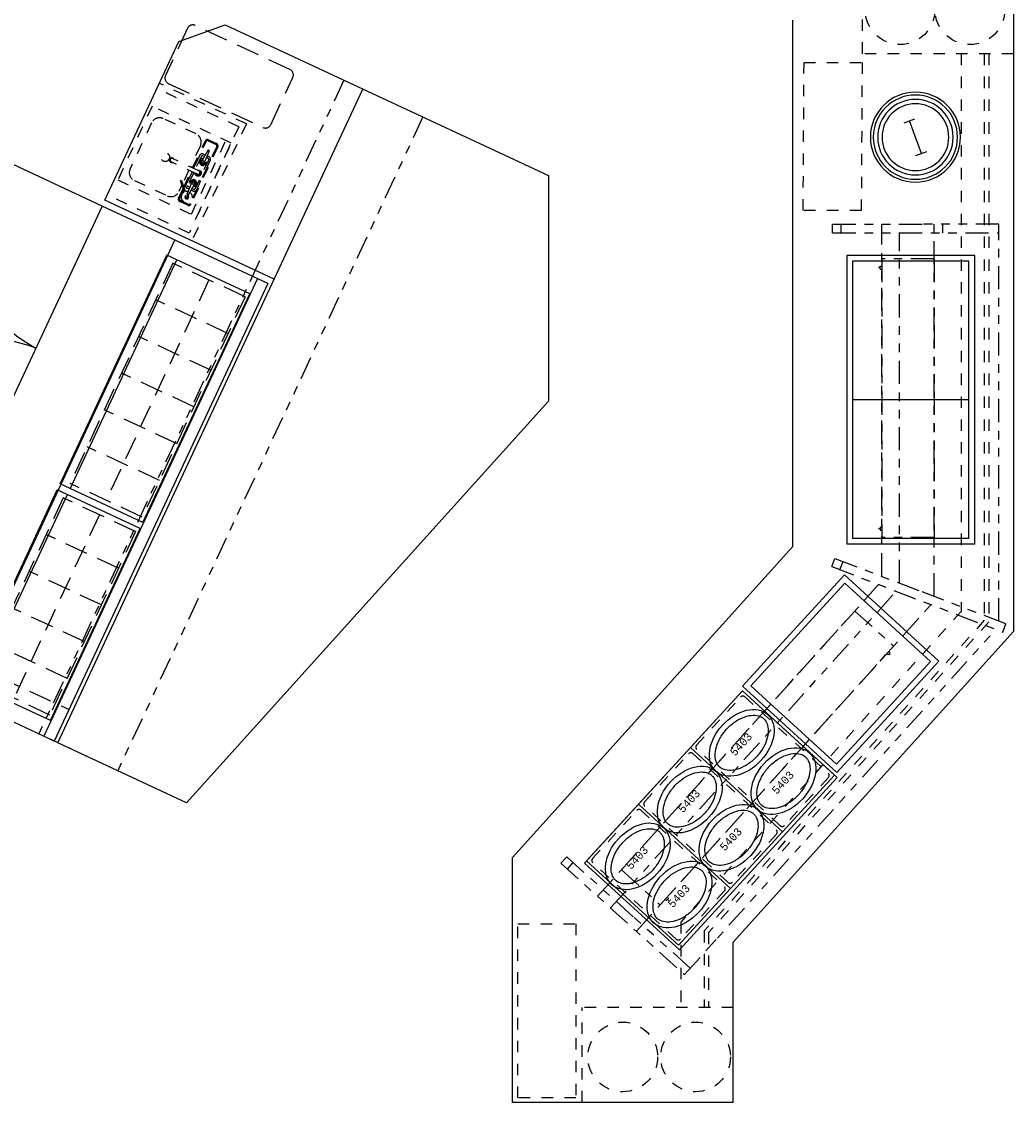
# Model space of a CAD drawing. Header units: inches. Extents: x -119 to 3951, y 0 to 4293.
# Tile 38 of 68: x 556 to 727, y 3345 to 3531. Entities that reach past the tile are written whole.
import ezdxf

# ---------------------------------------------------------------- set-up
doc = ezdxf.new("R2010")
doc.units = ezdxf.units.IN
doc.header["$LTSCALE"] = 48
doc.header["$MEASUREMENT"] = 0
for name, pattern in [('A1-DASH', [0.2383, 0.0833, -0.031, 0.031, -0.031, 0.031, -0.031]), ('DASHED', [0.75, 0.5, -0.25]), ('L-DASH', [0.1249, 0.0833, -0.0416]), ('S-DASH', [0.082, 0.041, -0.041])]:
    doc.linetypes.add(name, pattern=pattern)
for name, color, linetype in [('200', 2, 'CONTINUOUS'), ('204', 6, 'CONTINUOUS'), ('FS-BKD', 8, 'CONTINUOUS'), ('FS-CLRNC', 1, 'DASHED'), ('FS-DSH01', 1, 'S-DASH'), ('FS-DSH03', 1, 'L-DASH'), ('FS-DSHA1', 4, 'A1-DASH'), ('FS-EQBKD', 3, 'CONTINUOUS'), ('FS-EQCTR', 4, 'CONTINUOUS'), ('FS-EQDTL', 8, 'CONTINUOUS'), ('FS-EQPMT', 2, 'CONTINUOUS')]:
    doc.layers.add(name, color=color, linetype=linetype)
doc.styles.add('PANS', font='MONOSIMP.SHX', dxfattribs={"height": 3})

# ---------------------------------------------------------------- blocks, each defined once
blk = doc.blocks.new('AS0981P')
at = {"layer": 'FS-CLRNC'}
blk.add_line((25.5, -29.06), (25.5, -52.5), dxfattribs=at)
blk.add_arc((35.38, -15.67), 38.13, 202.8883, 254.9812, dxfattribs=at)
at = {"layer": 'FS-DSH01'}
for p, q in [((0.25, -29.37), (0.25, -30.5)), ((0.5, -29.44), (25, -29.44)), ((1.06, -30.5), (1.06, -29.44)), ((0.25, -30.5), (1, -30.5)), ((1, -30.5), (1.06, -30.5))]:
    blk.add_line(p, q, dxfattribs=at)
for centre, start, end in [((0.5, -28.94), 180, 270), ((25, -28.94), 270, 0)]:
    blk.add_arc(centre, 0.5, start, end, dxfattribs=at)
at = {"layer": 'FS-DSH03'}
for p, q in [((0, 0), (25.5, 0)), ((0, -28.94), (0, 0)), ((0, 0), (0, -3)), ((25.5, 0), (25.5, -28.94))]:
    blk.add_line(p, q, dxfattribs=at)
blk = doc.blocks.new('HTA057P')
at = {"layer": 'FS-DSHA1'}
for p, q in [((0, 0), (60, 0)), ((0, 0), (0, -9)), ((60, 0), (60, -9)), ((0, -9), (60, -9)), ((1.27, -9.31), (1.27, -9)), ((1.77, -9.31), (1.77, -9)), ((58.23, -9.31), (58.23, -9)), ((58.73, -9.31), (58.73, -9)), ((1.77, -9.31), (1.27, -9.31)), ((1.52, -9.31), (1.52, -9.56)), ((58.23, -9.31), (58.73, -9.31)), ((58.48, -9.31), (58.48, -9.56))]:
    blk.add_line(p, q, dxfattribs=at)
blk = doc.blocks.new('PAN5403-P')
at = {"layer": 'FS-EQPMT'}
blk.add_ellipse((-0.08, 0.03), major_axis=(6.62, 0), ratio=0.679245, dxfattribs=at)
blk.add_open_spline([(5.55, 0.03), (5.55, 0.36), (5.47, 0.69), (5.14, 1.37), (4.88, 1.7), (4.17, 2.33), (3.72, 2.62), (2.69, 3.09), (2.1, 3.28), (0.87, 3.51), (0.21, 3.55), (-1.08, 3.5), (-1.71, 3.4), (-2.89, 3.08), (-3.44, 2.85), (-4.36, 2.31), (-4.74, 1.99), (-5.31, 1.34), (-5.5, 1), (-5.71, 0.33), (-5.73, 0), (-5.61, -0.66), (-5.47, -0.99), (-5.01, -1.66), (-4.68, -1.99), (-3.84, -2.57), (-3.33, -2.83), (-2.21, -3.22), (-1.59, -3.36), (-0.32, -3.49), (0.34, -3.48), (1.61, -3.32), (2.22, -3.18), (3.32, -2.76), (3.81, -2.5), (4.62, -1.9), (4.93, -1.57), (5.36, -0.9), (5.49, -0.56), (5.54, -0.14), (5.55, -0.05), (5.55, 0.03)], degree=3, knots=[0, 0, 0, 0, 0.326047, 0.326047, 0.652094, 0.652094, 0.978141, 0.978141, 1.304188, 1.304188, 1.630235, 1.630235, 1.956282, 1.956282, 2.282328, 2.282328, 2.608375, 2.608375, 2.934422, 2.934422, 3.260469, 3.260469, 3.586516, 3.586516, 3.912563, 3.912563, 4.23861, 4.23861, 4.564657, 4.564657, 4.890704, 4.890704, 5.216751, 5.216751, 5.542798, 5.542798, 5.868845, 5.868845, 6.194892, 6.194892, 6.283185, 6.283185, 6.283185, 6.283185], dxfattribs=at)
at = {"layer": 'FS-EQPMT', "style": 'PANS'}
blk.add_text('5403', height=1.35, dxfattribs=at).set_placement((-2.63, -0.72))
blk = doc.blocks.new('bc-1')
at = {"layer": 'FS-DSH01'}
for p, q in [((0.5, -20.5), (0.5, -1)), ((1, -0.5), (12.25, -0.5)), ((12.75, -1), (12.75, -20.5)), ((12.25, -21), (1, -21))]:
    blk.add_line(p, q, dxfattribs=at)
for centre, start, end in [((1, -1), 90, 180), ((12.25, -1), 0, 90), ((1, -20.5), 180, 270), ((12.25, -20.5), 270, 0)]:
    blk.add_arc(centre, 0.5, start, end, dxfattribs=at)
at = {"layer": 'FS-EQBKD'}
for p, q in [((0, -21.5), (0, 0)), ((0, 0), (13.25, 0)), ((13.25, 0), (13.25, -21.5)), ((13.25, -21.5), (0, -21.5))]:
    blk.add_line(p, q, dxfattribs=at)
blk = doc.blocks.new('SEG026P')
at = {"layer": '200'}
for p, q in [((26, 0), (0, 0)), ((0, -22.02), (0, 0)), ((26, -22.02), (26, 0)), ((0, -22.02), (26, -22.02))]:
    blk.add_line(p, q, dxfattribs=at)
at = {"layer": '204'}
for p, q in [((25, -1), (1, -1)), ((1, -21.02), (1, -1)), ((25, -21.02), (25, -1)), ((1, -21.02), (25, -21.02))]:
    blk.add_line(p, q, dxfattribs=at)
blk = doc.blocks.new('pan-ip')
at = {"layer": 'FS-BKD'}
for radius in [3.25, 2.875]:
    blk.add_circle((0, 0), radius, dxfattribs=at)
at = {"layer": 'FS-EQPMT'}
for p, q in [((-0.5, 1.5), (0.5, 1.5)), ((0, 1.5), (0, -1.5)), ((-0.5, -1.5), (0.5, -1.5))]:
    blk.add_line(p, q, dxfattribs=at)
for radius in [3.875, 3.625]:
    blk.add_circle((0, 0), radius, dxfattribs=at)
blk = doc.blocks.new('e2d0104p')
at = {"layer": 'FS-DSH03'}
for p, q in [((10, 0), (1, 0)), ((0, -1), (0, -19)), ((11, -19), (11, -1)), ((1, -20), (10, -20))]:
    blk.add_line(p, q, dxfattribs=at)
for centre, start, end in [((1, -1), 90, 180), ((10, -1), 0, 90), ((1, -19), 180, 270), ((10, -19), 270, 0)]:
    blk.add_arc(centre, 1, start, end, dxfattribs=at)
blk = doc.blocks.new('uchsink')
at = {"layer": 'FS-DSH01'}
for p, q in [((0, 0), (0, -15)), ((14, 0), (0, 0)), ((14, -15), (14, 0)), ((14, -1), (0, -1)), ((2.75, -2.96), (2.75, -3.04)), ((2.84, -2.87), (5, -2.75)), ((2.84, -3.13), (5, -3.25)), ((3.75, -2.44), (3.75, -2.82)), ((3.75, -2.44), (3.75, -2.82)), ((3.75, -3.18), (3.75, -3.56)), ((3.75, -3.18), (3.75, -3.56)), ((4.06, -2.44), (4.06, -2.8)), ((4.06, -3.2), (4.06, -3.56)), ((4.19, -2), (9.81, -2)), ((4.19, -2.31), (9.81, -2.31)), ((4.19, -3.69), (6.69, -3.69)), ((4.75, -2.46), (5.16, -2.81)), ((4.75, -3.54), (5.16, -3.19)), ((6.69, -3), (6.69, -8)), ((7.31, -3), (7.31, -8)), ((7.31, -3.69), (9.81, -3.69)), ((9.25, -2.46), (8.84, -2.81)), ((9.25, -3.54), (8.84, -3.19)), ((11.16, -2.87), (9, -2.75)), ((11.16, -3.13), (9, -3.25)), ((9.46, -5.04), (11.58, -2.92)), ((9.61, -5.19), (11.73, -3.07)), ((9.94, -2.44), (9.94, -2.8)), ((9.94, -3.2), (9.94, -3.56)), ((10.25, -2.44), (10.25, -2.82)), ((10.25, -3.18), (10.25, -3.56)), ((11.25, -2.96), (11.25, -3.04)), ((2.62, -4.62), (6.69, -4.62)), ((4.19, -4), (6.69, -4)), ((7.31, -4), (9.81, -4)), ((7.31, -4.62), (9.87, -4.62)), ((9.46, -5.04), (9.61, -5.19)), ((10.17, -4.62), (11.38, -4.62)), ((1.12, -6.12), (1.12, -12.38)), ((12.87, -12.38), (12.87, -6.12)), ((2.62, -13.88), (11.38, -13.88)), ((0, -15), (14, -15))]:
    blk.add_line(p, q, dxfattribs=at)
for points in [[(6.69, -4.19), (1.56, -4.19, -0.414214), (1.12, -3.75), (1.12, -2.25, -0.414214), (1.56, -1.81)], [(1.56, -1.81), (12.44, -1.81, -0.414214), (12.87, -2.25), (12.87, -3.75, -0.414214), (12.44, -4.19), (10.61, -4.19, -0.414214)], [(6.69, -4), (1.56, -4, -0.414214), (1.31, -3.75), (1.31, -2.25, -0.414214), (1.56, -2)], [(1.56, -2), (12.44, -2, -0.414214), (12.69, -2.25), (12.69, -3.75, -0.414214), (12.44, -4), (10.8, -4, -0.414214)], [(10.5, -4), (7.31, -4, -0.414214)], [(10.31, -4.19), (7.31, -4.19, -0.414214)]]:
    blk.add_lwpolyline(points, format="xyb", dxfattribs=at)
for centre, radius in [((5, -3), 0.219), ((9, -3), 0.219), ((7, -9.25), 0.75)]:
    blk.add_circle(centre, radius, dxfattribs=at)
for centre, radius, start, end in [((2.84, -2.96), 0.0938, 93.1798, 180), ((2.84, -3.04), 0.0938, 180, 266.8202), ((4.19, -2.44), 0.438, 90, 180), ((4.19, -3.56), 0.438, 180, 270), ((4.19, -2.44), 0.125, 90, 180), ((4.19, -3.56), 0.125, 180, 270), ((5, -3), 0.594, 201.6803, 158.3197), ((5, -3), 0.531, 248.2704, 111.7296), ((5, -3), 0.375, 262.0082, 97.9918), ((5, -3), 0.25, 263.6403, 96.3597), ((7, -3), 0.594, 301.7569, 238.2431), ((7, -3), 0.531, 306.0319, 233.9681), ((7, -3), 0.375, 326.4427, 213.5573), ((7, -3), 0.313, 0, 180), ((9, -3), 0.594, 21.6803, 338.3197), ((9, -3), 0.531, 68.2704, 291.7296), ((9, -3), 0.375, 82.0082, 277.9918), ((9, -3), 0.25, 83.6403, 276.3597), ((9.81, -2.44), 0.438, 0, 90), ((9.81, -2.44), 0.125, 0, 90), ((9.81, -3.56), 0.438, 270, 0), ((9.81, -3.56), 0.125, 270, 0), ((11.65, -2.99), 0.96, 231.3013, 171.1067), ((11.65, -2.99), 0.96, 189.7213, 218.6987), ((11.16, -2.96), 0.0938, 0, 86.8202), ((11.16, -3.04), 0.0938, 273.1798, 0), ((11.65, -2.99), 0.328, 243.7494, 206.2506), ((11.65, -2.99), 0.211, 255.0097, 194.9903), ((11.65, -2.99), 0.105, 315, 135), ((2.62, -6.12), 1.5, 90, 180), ((11.38, -6.12), 1.5, 0, 90), ((7, -8), 0.406, 140.2849, 39.7151), ((7, -8), 0.313, 180, 0), ((2.62, -12.38), 1.5, 180, 270), ((11.38, -12.38), 1.5, 270, 0)]:
    blk.add_arc(centre, radius, start, end, dxfattribs=at)
blk = doc.blocks.new('SEG028P')
at = {"layer": 'FS-EQDTL'}
for p, q in [((48.75, -1), (1, -1)), ((1, -21.02), (1, -1)), ((24.87, -21.02), (24.87, -1)), ((48.75, -21.02), (48.75, -1)), ((1, -21.02), (48.75, -21.02))]:
    blk.add_line(p, q, dxfattribs=at)
at = {"layer": 'FS-EQPMT'}
for p, q in [((49.75, 0), (0, 0)), ((0, -22.02), (0, 0)), ((49.75, -22.02), (49.75, 0)), ((0, -22.02), (49.75, -22.02))]:
    blk.add_line(p, q, dxfattribs=at)
blk = doc.blocks.new('HTA055P')
at = {"layer": 'FS-DSHA1'}
for p, q in [((0, 0), (48, 0)), ((0, 0), (0, -9)), ((48, 0), (48, -9)), ((0, -9), (48, -9)), ((1.27, -9.31), (1.27, -9)), ((1.77, -9.31), (1.77, -9)), ((46.23, -9.31), (46.23, -9)), ((46.73, -9.31), (46.73, -9)), ((1.77, -9.31), (1.27, -9.31)), ((1.52, -9.31), (1.52, -9.56)), ((46.23, -9.31), (46.73, -9.31)), ((46.48, -9.31), (46.48, -9.56))]:
    blk.add_line(p, q, dxfattribs=at)
blk = doc.blocks.new('D7F1895P')
at = {"layer": 'FS-CLRNC'}
for p, q in [((0, -31.5), (0, -56.49)), ((54, -31.5), (54, -56.49)), ((81, -31.5), (81, -56.49))]:
    blk.add_line(p, q, dxfattribs=at)
for centre, radius, start, end in [((0.29, -29.71), 26.77, 269.3891, 356.1715), ((53.71, -29.71), 26.77, 183.8285, 270.6109), ((80.71, -29.71), 26.77, 183.8285, 270.6109), ((81, -31.5), 6, 270, 360)]:
    blk.add_arc(centre, radius, start, end, dxfattribs=at)
at = {"layer": 'FS-DSH03'}
for p, q in [((81, -31.5), (81, 0)), ((3.75, -2.58), (45.62, -2.58)), ((3.75, -2.58), (3.75, -16.31)), ((10.72, -2.58), (10.72, -16.31)), ((17.69, -2.58), (17.69, -16.31)), ((24.65, -2.58), (24.65, -16.31)), ((31.65, -2.58), (31.65, -16.31)), ((38.65, -2.58), (38.65, -16.31)), ((45.62, -2.58), (45.62, -16.31)), ((48.37, -2.58), (83.24, -2.58)), ((48.37, -2.58), (48.37, -16.31)), ((55.33, -2.58), (55.33, -16.31)), ((62.3, -2.58), (62.3, -16.31)), ((69.27, -2.58), (69.27, -16.31)), ((76.27, -2.58), (76.27, -16.31)), ((83.24, -2.58), (83.24, -16.31)), ((3.75, -9.44), (45.62, -9.44)), ((48.37, -9.44), (83.23, -9.44)), ((3.75, -16.31), (45.62, -16.31)), ((48.37, -16.31), (83.24, -16.31))]:
    blk.add_line(p, q, dxfattribs=at)
at = {"layer": 'FS-EQPMT'}
for p, q in [((0, 0), (87, 0)), ((0, 0), (0, -31.5)), ((87, 0), (87, -31.5)), ((0, -2), (87, -2)), ((46.44, -2.09), (2.93, -2.09)), ((2.93, -2.09), (2.93, -17.83)), ((46.44, -2.09), (46.44, -17.83)), ((84.06, -2.09), (47.54, -2.09)), ((47.54, -2.09), (47.54, -17.83)), ((84.06, -2.09), (84.06, -17.83)), ((46.44, -15.92), (2.93, -15.92)), ((84.06, -15.92), (47.54, -15.92)), ((87, -17.65), (0, -17.65)), ((46.44, -17.83), (2.93, -17.83)), ((84.06, -17.83), (47.54, -17.83)), ((0, -31.5), (87, -31.5))]:
    blk.add_line(p, q, dxfattribs=at)

msp = doc.modelspace()

# ---------------------------------------------------------------- linework, layer by layer
at = {"layer": 'FS-DSH01'}
for p, q in [((701.08, 3525.78), (701.08, 3539.2)), ((690.89, 3498.78), (691.04, 3524.27)), ((691.04, 3524.27), (701.04, 3524.27)), ((701.04, 3524.27), (700.89, 3498.78)), ((727.08, 3525.78), (701.08, 3525.78)), ((718.08, 3525.78), (718.08, 3429.72)), ((722.08, 3525.78), (722.08, 3428.19)), ((722.83, 3525.78), (722.83, 3427.9)), ((595.06, 3513.69), (580.07, 3520.68)), ((593.73, 3513.21), (579.65, 3519.77)), ((593.73, 3513.21), (585.19, 3494.89)), ((595.06, 3513.69), (585.72, 3493.66)), ((585.19, 3494.89), (571.1, 3501.46)), ((700.89, 3498.78), (690.89, 3498.78)), ((718.08, 3429.72), (669.85, 3376.21)), ((722.08, 3428.19), (673.85, 3374.68)), ((722.83, 3427.9), (674.6, 3374.39)), ((641.77, 3345.91), (641.77, 3375.91)), ((641.77, 3375.91), (651.77, 3375.91)), ((651.77, 3375.91), (651.77, 3345.91)), ((669.85, 3376.21), (669.85, 3361.47)), ((673.85, 3374.68), (673.85, 3361.47)), ((674.6, 3374.39), (674.6, 3361.47)), ((678.85, 3361.47), (652.85, 3361.47)), ((652.85, 3345.15), (652.85, 3361.47)), ((651.77, 3345.91), (641.77, 3345.91))]:
    msp.add_line(p, q, dxfattribs=at)
for centre in [(707.57, 3533.36), (719.6, 3533.36), (659.84, 3352.97), (672.38, 3352.97)]:
    msp.add_circle(centre, 6, dxfattribs=at)
at = {"layer": 'FS-DSHA1'}
for p, q in [((611.83, 3521.23), (559.32, 3408.61)), ((625.43, 3514.89), (572.91, 3402.27)), ((695.95, 3496.44), (711.59, 3496.44)), ((695.95, 3494.94), (695.95, 3496.44)), ((697.45, 3494.94), (697.45, 3496.44)), ((704.45, 3435.73), (704.45, 3496.44)), ((724.59, 3496.44), (711.59, 3496.44)), ((713.45, 3494.94), (713.45, 3496.44)), ((714.95, 3494.94), (714.95, 3496.44)), ((724.59, 3494.94), (724.59, 3496.44)), ((695.95, 3494.94), (724.59, 3494.94)), ((707.45, 3434.59), (707.45, 3494.94)), ((713.45, 3432.29), (713.45, 3494.94)), ((724.59, 3428.02), (724.59, 3494.94)), ((695.83, 3437.43), (696.37, 3438.83)), ((696.37, 3438.83), (710.97, 3433.24)), ((695.83, 3437.43), (725.25, 3426.16)), ((697.23, 3436.89), (697.77, 3438.29)), ((655.5, 3380.65), (703.89, 3434.34)), ((657.72, 3378.64), (706.9, 3433.19)), ((725.78, 3427.56), (710.97, 3433.24)), ((662.18, 3374.62), (712.9, 3430.89)), ((725.25, 3426.16), (725.78, 3427.56)), ((670.46, 3367.16), (724.05, 3426.62)), ((567.48, 3404.81), (560.17, 3408.21)), ((649.18, 3386.34), (650.19, 3387.45)), ((649.18, 3386.34), (670.46, 3367.16)), ((650.19, 3387.45), (661.8, 3376.98)), ((650.3, 3385.33), (651.3, 3386.45)), ((671.46, 3368.28), (661.8, 3376.98)), ((674.9, 3372.1), (675.91, 3373.21))]:
    msp.add_line(p, q, dxfattribs=at)
msp.add_point((657.32, 3382.67), dxfattribs=at)
at = {"layer": 'FS-EQCTR'}
for p, q in [((727.08, 3555.76), (727.08, 3426.27)), ((689.08, 3531.55), (689.08, 3440.86)), ((583.42, 3527.86), (591.39, 3530.76)), ((591.39, 3530.76), (647.08, 3504.8)), ((570.68, 3500.55), (583.42, 3527.86)), ((562.6, 3407.08), (615.11, 3519.7)), ((647.08, 3504.8), (647.08, 3465.96)), ((599.84, 3486.95), (570.68, 3500.55)), ((647.08, 3465.96), (584.72, 3396.77)), ((689.08, 3440.86), (640.85, 3387.35)), ((727.08, 3426.27), (678.85, 3372.76)), ((584.72, 3396.77), (562.6, 3407.08)), ((640.85, 3345.15), (640.85, 3387.35)), ((678.85, 3345.15), (678.85, 3372.76)), ((678.85, 3345.15), (640.85, 3345.15))]:
    msp.add_line(p, q, dxfattribs=at)
at = {"layer": 'FS-EQPMT'}
msp.add_lwpolyline([(669.59, 3371.44), (696.76, 3401.11), (680.44, 3416.06), (653.27, 3386.38)], close=True, dxfattribs=at)

# ---------------------------------------------------------------- block references
at = {"layer": 'FS-DSHA1'}
for name, p, rotation in [('uchsink', (592.42, 3510.39), 244.999999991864), ('SEG028P', (698.41, 3441.28), 90), ('HTA055P', (713.45, 3490.45), 270)]:
    msp.add_blockref(name, p, dxfattribs=dict(at, rotation=rotation))
at = {"layer": 'FS-EQPMT'}
for name, p, rotation in [('AS0981P', (506.15, 3546.75), 64.999999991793), ('e2d0104p', (603.46, 3522.62), 244.999999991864), ('D7F1895P', (598.75, 3486.22), 244.9999999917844), ('SEG026P', (714.25, 3421.15), 227.5252288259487), ('HTA057P', (659.61, 3385.21), 47.97115915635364), ('bc-1', (671.49, 3406.28), 47.52522882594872), ('bc-1', (671.49, 3406.28), 47.52522882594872), ('bc-1', (671.49, 3406.28), 47.52522882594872), ('bc-1', (671.49, 3406.28), 47.52522882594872), ('PAN5403-P', (680.39, 3407.12), 47.52522882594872), ('PAN5403-P', (687.58, 3400.53), 47.52522882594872), ('PAN5403-P', (687.58, 3400.53), 47.52522882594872), ('PAN5403-P', (687.58, 3400.53), 47.52522882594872), ('PAN5403-P', (687.58, 3400.53), 47.52522882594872), ('bc-1', (662.54, 3396.51), 47.52522882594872), ('bc-1', (662.54, 3396.51), 47.52522882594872), ('bc-1', (662.54, 3396.51), 47.52522882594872), ('bc-1', (662.54, 3396.51), 47.52522882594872), ('PAN5403-P', (671.44, 3397.34), 47.52522882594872), ('PAN5403-P', (671.44, 3397.34), 47.52522882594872), ('PAN5403-P', (671.44, 3397.34), 47.52522882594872), ('PAN5403-P', (671.44, 3397.34), 47.52522882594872), ('PAN5403-P', (678.63, 3390.76), 47.52522882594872), ('bc-1', (653.6, 3386.74), 47.52522882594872), ('bc-1', (653.6, 3386.74), 47.52522882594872), ('bc-1', (653.6, 3386.74), 47.52522882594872), ('bc-1', (653.6, 3386.74), 47.52522882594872), ('PAN5403-P', (662.49, 3387.57), 47.52522882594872), ('PAN5403-P', (662.49, 3387.57), 47.52522882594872), ('PAN5403-P', (662.49, 3387.57), 47.52522882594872), ('PAN5403-P', (662.49, 3387.57), 47.52522882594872), ('PAN5403-P', (669.69, 3380.99), 47.52522882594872), ('PAN5403-P', (669.69, 3380.99), 47.52522882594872), ('PAN5403-P', (669.69, 3380.99), 47.52522882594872), ('PAN5403-P', (669.69, 3380.99), 47.52522882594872)]:
    msp.add_blockref(name, p, dxfattribs=dict(at, rotation=rotation))
at = {"layer": 'FS-EQPMT', "xscale": -2.000000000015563, "yscale": 2, "zscale": 2, "rotation": 200.0000000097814}
msp.add_blockref('pan-ip', (710.22, 3511.41), dxfattribs=at)

doc.saveas('drawing.dxf')
